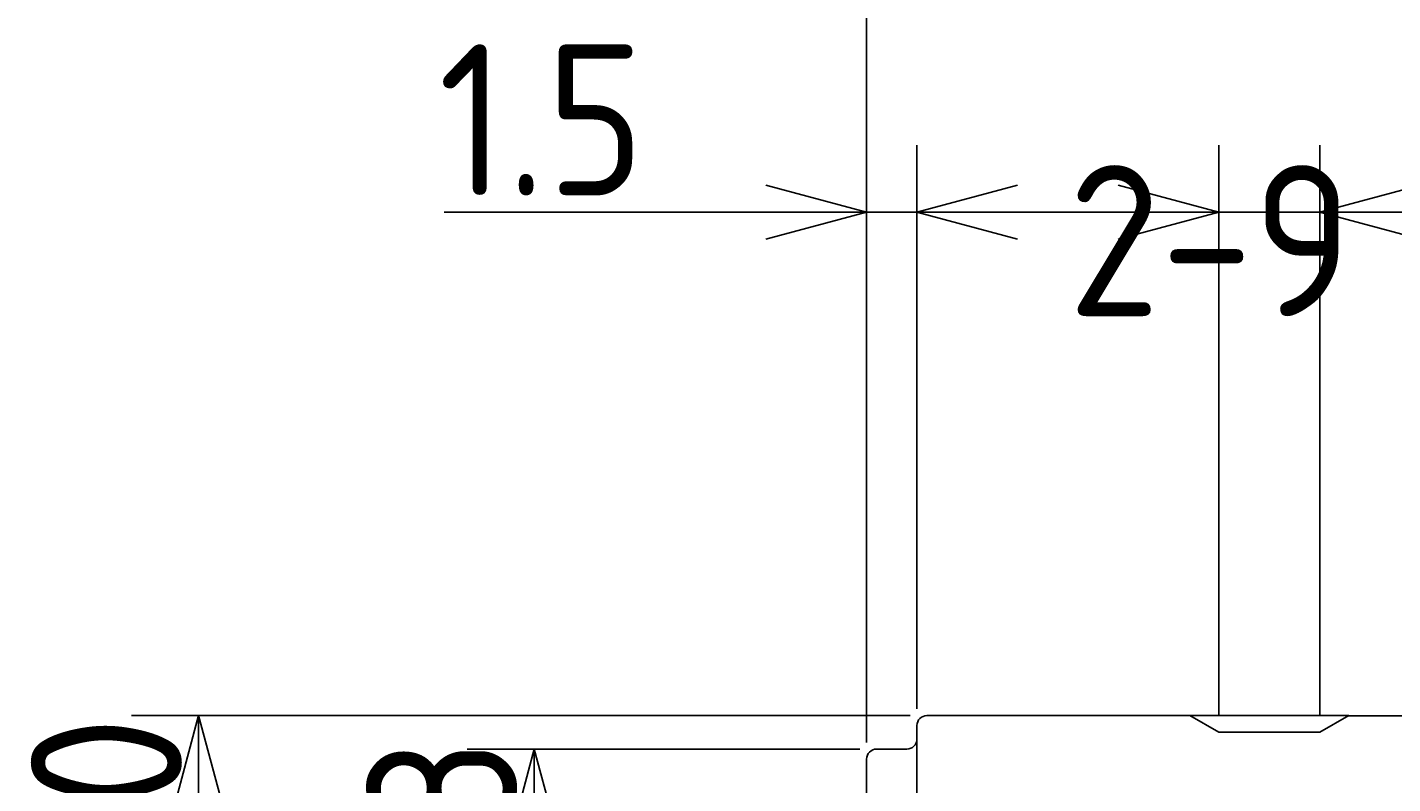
# Model space of a CAD drawing. Extents: x 100 to 246, y 98 to 171.
# Tile 2 of 9: x 100 to 141, y 128 to 151. Entities that reach past the tile are written whole.
import ezdxf

# ---------------------------------------------------------------- set-up
doc = ezdxf.new("R2010")
doc.units = 0
doc.header["$LTSCALE"] = 0.2
doc.layers.get('0').update_dxf_attribs({"linetype": 'CONTINUOUS'})
doc.layers.get('DEFPOINTS').update_dxf_attribs({"linetype": 'CONTINUOUS'})
doc.layers.add('18-0-CON', color=3, linetype='CONTINUOUS')
doc.layers.add('35-0-CON', color=7, linetype='CONTINUOUS')
doc.styles.add('DIMENSION', font='isocp.shx', dxfattribs={"bigfont": 'bigfont.shx'})
doc.dimstyles.get("Standard").update_dxf_attribs({"dimtxt": 0.18, "dimasz": 0.18, "dimexe": 0.18, "dimexo": 0.0625, "dimgap": 0.09, "dimtad": 0, "dimtih": 1, "dimtoh": 1, "dimzin": 0, "dimcen": 0.09, "dimazin": 3, "dimtfac": 1, "dimtofl": 0, "dimtmove": 0, "dimatfit": 3})

# ---------------------------------------------------------------- blocks, each defined once
blk = doc.blocks.new('_OPEN30')
at = {"color": 0, "linetype": 'BYBLOCK'}
for p, q in [((-1, 0.268), (0, 0)), ((0, 0), (-1, -0.268)), ((0, 0), (-1, 0))]:
    blk.add_line(p, q, dxfattribs=at)
blk = doc.blocks.new('*U83')
at = {"layer": '18-0-CON', "color": 161, "style": 'DIMENSION'}
blk.add_text('68.1', height=4.5, dxfattribs=at).set_placement((154.135, 155.5))
blk = doc.blocks.new('*D82')
at = {"layer": '18-0-CON', "color": 161}
for p, q in [((124.9, 129.2), (124.9, 157)), ((193, 130.493), (193, 157)), ((127.9, 155), (190, 155))]:
    blk.add_line(p, q, dxfattribs=at)
at = {"layer": 'DEFPOINTS', "color": 0}
for p in [(193, 155), (193, 129.993), (124.9, 128.7)]:
    blk.add_point(p, dxfattribs=at)
at = {"layer": '18-0-CON'}
blk.add_blockref('*U83', (0, 0), dxfattribs=at)
at = {"layer": '18-0-CON', "color": 161, "xscale": 3, "yscale": 3, "zscale": 3, "rotation": 180}
blk.add_blockref('_OPEN30', (124.9, 155), dxfattribs=at)
at = {"layer": '18-0-CON', "color": 161, "xscale": 3, "yscale": 3, "zscale": 3}
blk.add_blockref('_OPEN30', (193, 155), dxfattribs=at)
blk = doc.blocks.new('*U89')
at = {"layer": '18-0-CON', "color": 161, "style": 'DIMENSION'}
blk.add_text('(103.1)', height=4.5, dxfattribs=at).set_placement((168.575, 165.725))
blk = doc.blocks.new('*D88')
at = {"layer": '18-0-CON', "color": 161}
for p, q in [((124.9, 129.2), (124.9, 167)), ((228, 126.55), (228, 167)), ((225, 165), (127.9, 165))]:
    blk.add_line(p, q, dxfattribs=at)
at = {"layer": 'DEFPOINTS', "color": 0}
for p in [(124.9, 165), (124.9, 128.7), (228, 126.05)]:
    blk.add_point(p, dxfattribs=at)
at = {"layer": '18-0-CON'}
blk.add_blockref('*U89', (0, 0), dxfattribs=at)
at = {"layer": '18-0-CON', "color": 161, "xscale": 3, "yscale": 3, "zscale": 3, "rotation": 180}
blk.add_blockref('_OPEN30', (124.9, 165), dxfattribs=at)
at = {"layer": '18-0-CON', "color": 161, "xscale": 3, "yscale": 3, "zscale": 3}
blk.add_blockref('_OPEN30', (228, 165), dxfattribs=at)
blk = doc.blocks.new('*U91')
at = {"layer": '18-0-CON', "color": 161, "style": 'DIMENSION'}
blk.add_text('∅10', height=4.5, rotation=90, dxfattribs=at).set_placement((104.5, 120.273))
blk = doc.blocks.new('*D90')
at = {"layer": '18-0-CON', "color": 161}
for p, q in [((126.2, 130), (103, 130)), ((105, 127), (105, 123)), ((126.2, 120), (103, 120))]:
    blk.add_line(p, q, dxfattribs=at)
at = {"layer": 'DEFPOINTS', "color": 0}
for p in [(126.7, 130), (105, 120), (126.7, 120)]:
    blk.add_point(p, dxfattribs=at)
at = {"layer": '18-0-CON'}
blk.add_blockref('*U91', (0, 0), dxfattribs=at)
at = {"layer": '18-0-CON', "color": 161, "xscale": 3, "yscale": 3, "zscale": 3}
for p, rotation in [((105, 130), 90), ((105, 120), 270)]:
    blk.add_blockref('_OPEN30', p, dxfattribs=dict(at, rotation=rotation))
blk = doc.blocks.new('*U105')
at = {"layer": '18-0-CON', "color": 161, "style": 'DIMENSION'}
blk.add_text('∅8', height=4.5, rotation=90, dxfattribs=at).set_placement((114.5, 121.4))
blk = doc.blocks.new('*D104')
at = {"layer": '18-0-CON', "color": 161}
for p, q in [((124.7, 129), (113, 129)), ((115, 124), (115, 126)), ((124.7, 121), (113, 121))]:
    blk.add_line(p, q, dxfattribs=at)
at = {"layer": 'DEFPOINTS', "color": 0}
for p in [(115, 129), (125.2, 129), (125.2, 121)]:
    blk.add_point(p, dxfattribs=at)
at = {"layer": '18-0-CON'}
blk.add_blockref('*U105', (0, 0), dxfattribs=at)
at = {"layer": '18-0-CON', "color": 161, "xscale": 3, "yscale": 3, "zscale": 3}
for p, rotation in [((115, 129), 90), ((115, 121), 270)]:
    blk.add_blockref('_OPEN30', p, dxfattribs=dict(at, rotation=rotation))
blk = doc.blocks.new('*U107')
at = {"layer": '18-0-CON', "color": 161, "style": 'DIMENSION'}
blk.add_text('1.5', height=4.5, dxfattribs=at).set_placement((112.139, 145.5))
blk = doc.blocks.new('*D106')
at = {"layer": '18-0-CON', "color": 161}
for p, q in [((124.9, 129.2), (124.9, 147)), ((126.4, 130.2), (126.4, 147)), ((121.9, 145), (112.314, 145)), ((126.4, 145), (124.9, 145)), ((129.4, 145), (132.4, 145))]:
    blk.add_line(p, q, dxfattribs=at)
at = {"layer": 'DEFPOINTS', "color": 0}
for p in [(126.4, 145), (126.4, 129.7), (124.9, 128.7)]:
    blk.add_point(p, dxfattribs=at)
at = {"layer": '18-0-CON'}
blk.add_blockref('*U107', (0, 0), dxfattribs=at)
at = {"layer": '18-0-CON', "color": 161, "xscale": 3, "yscale": 3, "zscale": 3}
blk.add_blockref('_OPEN30', (124.9, 145), dxfattribs=at)
at = {"layer": '18-0-CON', "color": 161, "xscale": 3, "yscale": 3, "zscale": 3, "rotation": 180}
blk.add_blockref('_OPEN30', (126.4, 145), dxfattribs=at)
blk = doc.blocks.new('*U151')
at = {"layer": '18-0-CON', "color": 161, "style": 'DIMENSION'}
blk.add_text('1.5', height=4.5, dxfattribs=at).set_placement((112.139, 145.5))
blk = doc.blocks.new('*D150')
at = {"layer": '18-0-CON', "color": 161}
for p, q in [((124.9, 129.2), (124.9, 147)), ((126.4, 130.2), (126.4, 147)), ((121.9, 145), (112.314, 145)), ((126.4, 145), (124.9, 145)), ((129.4, 145), (132.4, 145))]:
    blk.add_line(p, q, dxfattribs=at)
at = {"layer": 'DEFPOINTS', "color": 0}
for p in [(126.4, 145), (126.4, 129.7), (124.9, 128.7)]:
    blk.add_point(p, dxfattribs=at)
at = {"layer": '18-0-CON'}
blk.add_blockref('*U151', (0, 0), dxfattribs=at)
at = {"layer": '18-0-CON', "color": 161, "xscale": 3, "yscale": 3, "zscale": 3}
blk.add_blockref('_OPEN30', (124.9, 145), dxfattribs=at)
at = {"layer": '18-0-CON', "color": 161, "xscale": 3, "yscale": 3, "zscale": 3, "rotation": 180}
blk.add_blockref('_OPEN30', (126.4, 145), dxfattribs=at)
blk = doc.blocks.new('*D152')
at = {"layer": '18-0-CON', "color": 161}
for p, q in [((126.4, 130.2), (126.4, 147)), ((135.4, 130), (135.4, 147)), ((126.4, 145), (123.4, 145)), ((126.4, 145), (135.4, 145)), ((135.4, 145), (138.4, 145))]:
    blk.add_line(p, q, dxfattribs=at)
at = {"layer": 'DEFPOINTS', "color": 0}
for p in [(135.4, 145), (126.4, 129.7), (135.4, 129.5)]:
    blk.add_point(p, dxfattribs=at)
at = {"layer": '18-0-CON', "color": 161, "style": 'DIMENSION'}
blk.add_text('2-9', height=4.5, dxfattribs=at).set_placement((130.9, 141.9))
blk = doc.blocks.new('_NONE')
blk = doc.blocks.new('*U154')
at = {"layer": '18-0-CON', "color": 161, "style": 'DIMENSION'}
blk.add_text('2-3', height=4.5, dxfattribs=at).set_placement((144.339, 145.5))
blk = doc.blocks.new('*D153')
at = {"layer": '18-0-CON', "color": 161}
for p, q in [((135.4, 130), (135.4, 147)), ((138.4, 130), (138.4, 147)), ((132.4, 145), (129.4, 145)), ((135.4, 145), (138.4, 145)), ((141.4, 145), (153.801, 145))]:
    blk.add_line(p, q, dxfattribs=at)
at = {"layer": 'DEFPOINTS', "color": 0}
for p in [(138.4, 145), (135.4, 129.5), (138.4, 129.5)]:
    blk.add_point(p, dxfattribs=at)
at = {"layer": '18-0-CON'}
blk.add_blockref('*U154', (0, 0), dxfattribs=at)
at = {"layer": '18-0-CON', "color": 161, "xscale": 3, "yscale": 3, "zscale": 3}
blk.add_blockref('_OPEN30', (135.4, 145), dxfattribs=at)
at = {"layer": '18-0-CON', "color": 161, "xscale": 3, "yscale": 3, "zscale": 3, "rotation": 180}
blk.add_blockref('_OPEN30', (138.4, 145), dxfattribs=at)

msp = doc.modelspace()

# ---------------------------------------------------------------- linework, layer by layer
at = {"layer": '18-0-CON'}
msp.add_line((134.53404, 130), (139.26609, 130), dxfattribs=at)
at = {"layer": '35-0-CON'}
for p, q in [((126.70006, 130), (134.53934, 129.99694)), ((135.40006, 129.5), (134.53404, 130)), ((139.26609, 130), (138.40006, 129.5)), ((139.2576, 129.9951), (192.50139, 129.97433)), ((126.40006, 129.7), (126.40006, 120.3)), ((138.40006, 129.5), (135.40006, 129.5)), ((125.20006, 129), (126.10006, 129)), ((124.90006, 128.7), (124.90006, 121.3))]:
    msp.add_line(p, q, dxfattribs=at)
for centre, start, end in [((126.70006, 129.7), 90, 180), ((125.20006, 128.7), 90, 180), ((126.10006, 129.3), 270, 0)]:
    msp.add_arc(centre, 0.3, start, end, dxfattribs=at)

# ---------------------------------------------------------------- dimensions: what is measured, and where the dimension line sits
at = {"layer": '18-0-CON'}
for base, p1, p2, override, picture, middle in [((124.90006, 165), (228.00003, 126.05026), (124.90006, 128.7), {"dimscale": 1, "dimpost": '(<>)'}, '*D88', (176.45005, 167.975)), ((193.00007, 155), (124.90006, 128.7), (193.00007, 129.99309), {"dimscale": 1}, '*D82', (158.95007, 157.75)), ((126.40006, 145.00001), (124.90006, 128.70001), (126.40006, 129.70001), {"dimscale": 1, "dimjust": 1, "dimtol": 0, "dimtp": 0.1, "dimtm": 0}, '*D150', (115.60687, 147.75001)), ((126.40006, 145), (124.90006, 128.7), (126.40006, 129.7), {"dimscale": 1, "dimjust": 1, "dimtol": 0, "dimtp": 0.1, "dimtm": 0}, '*D106', (115.60687, 147.75)), ((138.40006, 145.00001), (135.40006, 129.50001), (138.40006, 129.50001), {"dimscale": 1, "dimpost": '2-<>', "dimtol": 0, "dimtp": 0.1, "dimtm": 0}, '*D153', (149.1004, 147.75046)), ((135.40006, 145.00001), (126.40006, 129.70001), (135.40006, 129.50001), {"dimscale": 1, "dimpost": '2-<>', "dimblk1": 'NONE', "dimblk2": 'NONE', "dimsah": 1, "dimtol": 0, "dimtp": 0.1, "dimtm": 0, "dimtix": 1}, '*D152', (130.90006, 147.75046))]:
    dim = msp.add_linear_dim(base=base, p1=p1, p2=p2, dimstyle='Standard', override=override, dxfattribs=at)
    dim.commit()
    dim.dimension.update_dxf_attribs({"geometry": picture, "text_midpoint": middle})
for base, p1, p2, override, picture, middle in [((105, 120), (126.70006, 130), (126.70006, 120), {"dimscale": 1, "dimpost": '%%c<>'}, '*D90', (102.25, 125)), ((115, 129), (125.20006, 121), (125.20006, 129), {"dimscale": 1, "dimpost": '%%c<>', "dimtol": 0, "dimtp": 0.1, "dimtm": 0}, '*D104', (112.25, 125))]:
    dim = msp.add_linear_dim(base=base, p1=p1, p2=p2, angle=90, dimstyle='Standard', override=override, dxfattribs=at)
    dim.commit()
    dim.dimension.update_dxf_attribs({"geometry": picture, "text_midpoint": middle})

doc.saveas('drawing.dxf')
